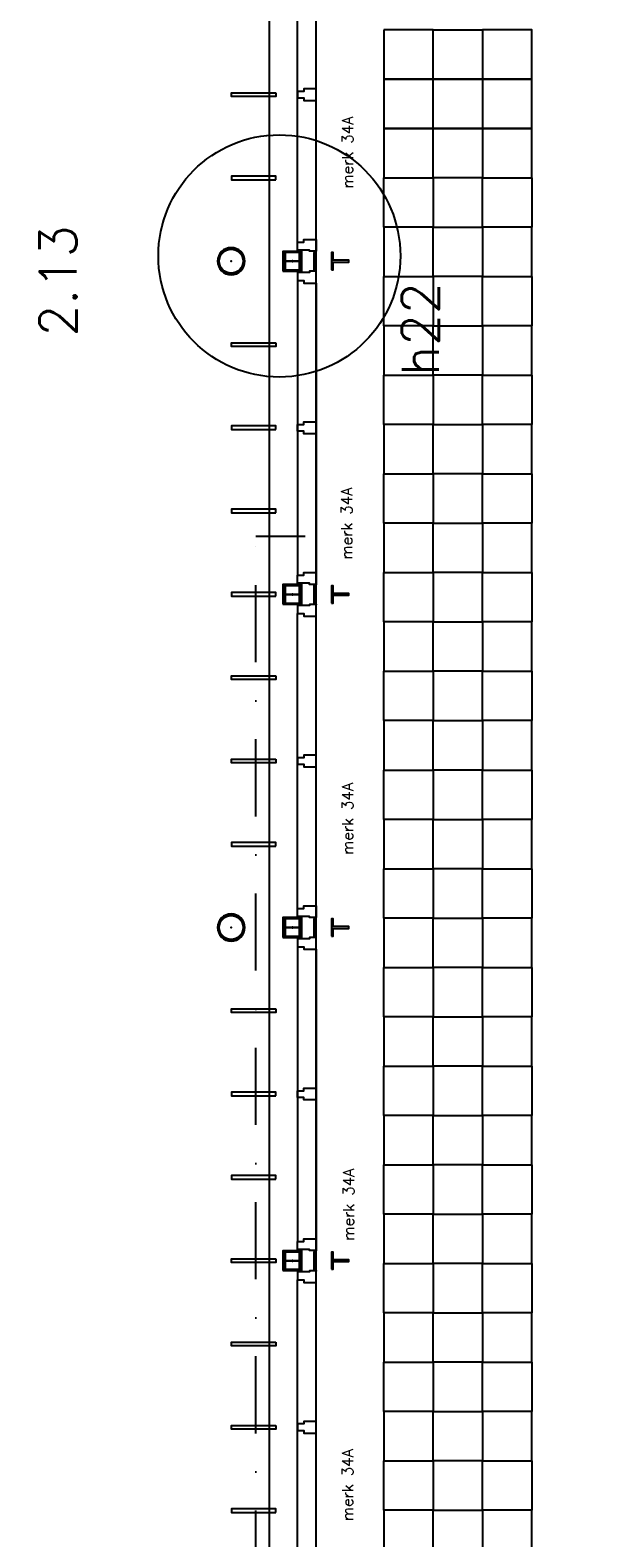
# Model space of a CAD drawing. Extents: x 7198 to 172353, y -998 to 131648.
# Tile 32 of 66: x 34697 to 39292, y 48400 to 60620. Entities that reach past the tile are written whole.
import ezdxf

# ---------------------------------------------------------------- set-up
doc = ezdxf.new("R2010")
doc.units = 0
doc.header["$LTSCALE"] = 50
doc.header["$MEASUREMENT"] = 0
doc.header["$PDSIZE"] = -1
doc.linetypes.add('DASHDOT', pattern=[25, 12.5, -6.25, 0, -6.25])
doc.linetypes.add('HIDDEN2', pattern=[0.1875, 0.125, -0.0625])
doc.layers.get('0').update_dxf_attribs({"linetype": 'CONTINUOUS'})
for name, color, linetype in [('_DETAILNUMMERS', 4, 'CONTINUOUS'), ('_DETAILNUMMERSTEKST', 4, 'CONTINUOUS'), ('A--01A1_ACEER', 1, 'CONTINUOUS'), ('A--A28--_F-2--', 7, 'CONTINUOUS'), ('A--L13A4C_VLOEREN', 4, 'HIDDEN2'), ('A--L21D2_BUITENWANDEN', 2, 'CONTINUOUS'), ('A--L22A1_BINNENWAND', 1, 'CONTINUOUS'), ('A--L22A2_BINNENWAND', 2, 'CONTINUOUS'), ('A--L22AC1_BINNENWAND', 1, 'HIDDEN2'), ('A--L28--', 7, 'CONTINUOUS'), ('A--L28--_F-2--', 7, 'CONTINUOUS'), ('A--L28D4_KONSTRUKTIES', 4, 'CONTINUOUS'), ('A--T$1A-_F123-_RNR', 4, 'CONTINUOUS'), ('TEKST_KOZIJNMERK', 2, 'CONTINUOUS'), ('X--LR---_CP', 7, 'CONTINUOUS')]:
    doc.layers.add(name, color=color, linetype=linetype)
doc.layers.add('bruto vloeroppervlak', color=3, linetype='CONTINUOUS', plot=False)
doc.styles.add('ALFA-0_25', font='ROMANS')
doc.styles.add('B-01', font='SIMPLEX.SHX', dxfattribs={"width": 0.8, "height": 4.5})

# ---------------------------------------------------------------- blocks, each defined once
blk = doc.blocks.new('Q020657-')
at = {"layer": 'A--A28--_F-2--', "color": 3, "linetype": 'Continuous'}
for points in [[(-97, 0), (-110, 0), (-90, 37), (-101, 42)], [(-90, -37), (-101, -42), (-97, 0), (-110, 0)], [(-90, 37), (-101, 42), (-69, 69), (-77, 77)], [(-69, 69), (-77, 77), (-37, 90), (-42, 101)], [(-37, 90), (-42, 101), (0, 97), (0, 110)], [(0, 97), (0, 110), (37, 90), (42, 101)], [(37, 90), (42, 101), (69, 69), (77, 77)], [(69, 69), (77, 77), (90, 37), (101, 42)], [(90, 37), (101, 42), (97, 0), (110, 0)], [(97, 0), (110, 0), (90, -37), (101, -42)], [(-69, -69), (-77, -77), (-90, -37), (-101, -42)], [(-37, -90), (-42, -101), (-69, -69), (-77, -77)], [(0, -97), (0, -110), (-37, -90), (-42, -101)], [(37, -90), (42, -101), (0, -97), (0, -110)], [(69, -69), (77, -77), (37, -90), (42, -101)], [(90, -37), (101, -42), (69, -69), (77, -77)]]:
    blk.add_solid(points, dxfattribs=at)
at = {"layer": 'A--L28--_F-2--', "color": 3, "linetype": 'Continuous'}
blk.add_lwpolyline([(0, 110, 1), (0, -110, 1), (0, 110), (0, 97, -1), (0, -97, -1), (0, 97)], format="xyb", close=True, dxfattribs=at)
at = {"layer": 'X--LR---_CP', "color": 4, "linetype": 'Continuous'}
blk.add_point((0, 0), dxfattribs=at)
blk = doc.blocks.new('Q020490-')
at = {"layer": 'A--A28--_F-2--', "color": 3, "linetype": 'Continuous'}
for points in [[(-2.75, 58), (-70, 66.5), (70, 66.5)], [(-2.75, 58), (-70, 58), (-70, 66.5)], [(-2.75, 58), (70, 66.5), (70, 58)], [(2.75, -58), (-2.75, -58), (-2.75, 58)], [(-2.75, 58), (2.75, 58), (2.75, -58)], [(-2.75, 58), (70, 58), (2.75, 58)], [(70, -66.5), (-70, -58), (-2.75, -58)], [(70, -66.5), (-70, -66.5), (-70, -58)], [(2.75, -58), (70, -66.5), (-2.75, -58)], [(2.75, -58), (70, -58), (70, -66.5)]]:
    blk.add_solid(points, dxfattribs=at)
at = {"layer": 'A--L28--_F-2--', "color": 3, "linetype": 'Continuous'}
blk.add_lwpolyline([(70, -66.5), (-70, -66.5), (-70, -58), (-2.75, -58), (-2.75, 58), (-70, 58), (-70, 66.5), (70, 66.5), (70, 58), (2.75, 58), (2.75, -58), (70, -58)], close=True, dxfattribs=at)
at = {"layer": 'X--LR---_CP', "color": 2, "linetype": 'Continuous'}
for p in [(-2.75, 0), (0, 0), (2.75, 0)]:
    blk.add_point(p, dxfattribs=at)
blk = doc.blocks.new('KOZ34A')
at = {"layer": 'A--01A1_ACEER'}
for p, q in [((-150, -2463), (-150, -74)), ((0, -2442), (0, -95))]:
    blk.add_line(p, q, dxfattribs=at)
at = {"layer": 'A--L22A2_BINNENWAND'}
for points in [[(-150, -9), (-150, -74), (-99, -74), (-99, -95), (0, -95), (0, -22), (0, 0), (-15, 0), (-54, 0), (-54, -9)], [(-150, -1242), (-150, -1295), (-99, -1295), (-99, -1316), (0, -1316), (0, -1243), (0, -1221), (-15, -1221), (-99, -1221), (-99, -1242)], [(-150, -2528), (-150, -2463), (-99, -2463), (-99, -2442), (0, -2442), (0, -2515), (0, -2537), (-15, -2537), (-54, -2537), (-54, -2528)]]:
    blk.add_lwpolyline(points, close=True, dxfattribs=at)
at = {"layer": 'X--LR---_CP', "linetype": 'Continuous'}
blk.add_point((0, 0), dxfattribs=at)

msp = doc.modelspace()

# ---------------------------------------------------------------- linework, layer by layer
at = {"layer": '_DETAILNUMMERS'}
msp.add_circle((36717.8, 58789.9), 981.4, dxfattribs=at)
at = {"layer": 'A--L13A4C_VLOEREN', "linetype": 'DASHDOT'}
msp.add_lwpolyline([(19859.1, 46685.8), (25695.9, 45496.9), (36527, 45496.9), (36527, 56518.9), (36927, 56518.9)], dxfattribs=at)
at = {"layer": 'A--L21D2_BUITENWANDEN'}
for p, q in [((36635.5, 64597), (36635.5, 60313.2)), ((36635.5, 60313.2), (36635.5, 39956.9))]:
    msp.add_line(p, q, dxfattribs=at)
at = {"layer": 'A--L22A1_BINNENWAND'}
for points in [[(37566.1, 60623.5), (37566.1, 60223.5), (37966.1, 60223.5), (37966.1, 60623.5)], [(38366.1, 60623.5), (38366.1, 60223.5), (37966.1, 60223.5), (37966.1, 60623.5)], [(38366.1, 60623.5), (38366.1, 60223.5), (38766.1, 60223.5), (38766.1, 60623.5)], [(37566.1, 60223.5), (37566.1, 59823.5), (37966.1, 59823.5), (37966.1, 60223.5)], [(38366.1, 60223.5), (38366.1, 59823.5), (37966.1, 59823.5), (37966.1, 60223.5)], [(38366.1, 60223.5), (38366.1, 59823.5), (38766.1, 59823.5), (38766.1, 60223.5)], [(37566.1, 59823.5), (37566.1, 59423.5), (37966.1, 59423.5), (37966.1, 59823.5)], [(38366.1, 59823.5), (38366.1, 59423.5), (37966.1, 59423.5), (37966.1, 59823.5)], [(38366.1, 59823.5), (38366.1, 59423.5), (38766.1, 59423.5), (38766.1, 59823.5)], [(37566.1, 59023.5), (37566.1, 59423.5), (37966.1, 59423.5), (37966.1, 59023.5)], [(38366.1, 59023.5), (38366.1, 59423.5), (37966.1, 59423.5), (37966.1, 59023.5)], [(38366.1, 59023.5), (38366.1, 59423.5), (38766.1, 59423.5), (38766.1, 59023.5)], [(37566.1, 59023.5), (37566.1, 58623.5), (37966.1, 58623.5), (37966.1, 59023.5)], [(38366.1, 59023.5), (38366.1, 58623.5), (37966.1, 58623.5), (37966.1, 59023.5)], [(38366.1, 59023.5), (38366.1, 58623.5), (38766.1, 58623.5), (38766.1, 59023.5)], [(37566.1, 58223.5), (37566.1, 58623.5), (37966.1, 58623.5), (37966.1, 58223.5)], [(38366.1, 58223.5), (38366.1, 58623.5), (37966.1, 58623.5), (37966.1, 58223.5)], [(38366.1, 58223.5), (38366.1, 58623.5), (38766.1, 58623.5), (38766.1, 58223.5)], [(37566.1, 58223.5), (37566.1, 57823.5), (37966.1, 57823.5), (37966.1, 58223.5)], [(38366.1, 58223.5), (38366.1, 57823.5), (37966.1, 57823.5), (37966.1, 58223.5)], [(38366.1, 58223.5), (38366.1, 57823.5), (38766.1, 57823.5), (38766.1, 58223.5)], [(37566.1, 57423.5), (37566.1, 57823.5), (37966.1, 57823.5), (37966.1, 57423.5)], [(38366.1, 57423.5), (38366.1, 57823.5), (37966.1, 57823.5), (37966.1, 57423.5)], [(38366.1, 57423.5), (38366.1, 57823.5), (38766.1, 57823.5), (38766.1, 57423.5)], [(37566.1, 57423.5), (37566.1, 57023.5), (37966.1, 57023.5), (37966.1, 57423.5)], [(38366.1, 57423.5), (38366.1, 57023.5), (37966.1, 57023.5), (37966.1, 57423.5)], [(38366.1, 57423.5), (38366.1, 57023.5), (38766.1, 57023.5), (38766.1, 57423.5)], [(37566.1, 56623.5), (37566.1, 57023.5), (37966.1, 57023.5), (37966.1, 56623.5)], [(38366.1, 56623.5), (38366.1, 57023.5), (37966.1, 57023.5), (37966.1, 56623.5)], [(38366.1, 56623.5), (38366.1, 57023.5), (38766.1, 57023.5), (38766.1, 56623.5)], [(37566.1, 56623.5), (37566.1, 56223.5), (37966.1, 56223.5), (37966.1, 56623.5)], [(38366.1, 56623.5), (38366.1, 56223.5), (37966.1, 56223.5), (37966.1, 56623.5)], [(38366.1, 56623.5), (38366.1, 56223.5), (38766.1, 56223.5), (38766.1, 56623.5)], [(37566.1, 55823.5), (37566.1, 56223.5), (37966.1, 56223.5), (37966.1, 55823.5)], [(38366.1, 55823.5), (38366.1, 56223.5), (37966.1, 56223.5), (37966.1, 55823.5)], [(38366.1, 55823.5), (38366.1, 56223.5), (38766.1, 56223.5), (38766.1, 55823.5)], [(37566.1, 55823.5), (37566.1, 55423.5), (37966.1, 55423.5), (37966.1, 55823.5)], [(38366.1, 55823.5), (38366.1, 55423.5), (37966.1, 55423.5), (37966.1, 55823.5)], [(38366.1, 55823.5), (38366.1, 55423.5), (38766.1, 55423.5), (38766.1, 55823.5)], [(37566.1, 55023.5), (37566.1, 55423.5), (37966.1, 55423.5), (37966.1, 55023.5)], [(38366.1, 55023.5), (38366.1, 55423.5), (37966.1, 55423.5), (37966.1, 55023.5)], [(38366.1, 55023.5), (38366.1, 55423.5), (38766.1, 55423.5), (38766.1, 55023.5)], [(37566.1, 55023.5), (37566.1, 54623.5), (37966.1, 54623.5), (37966.1, 55023.5)], [(38366.1, 55023.5), (38366.1, 54623.5), (37966.1, 54623.5), (37966.1, 55023.5)], [(38366.1, 55023.5), (38366.1, 54623.5), (38766.1, 54623.5), (38766.1, 55023.5)], [(37566.1, 54223.5), (37566.1, 54623.5), (37966.1, 54623.5), (37966.1, 54223.5)], [(38366.1, 54223.5), (38366.1, 54623.5), (37966.1, 54623.5), (37966.1, 54223.5)], [(38366.1, 54223.5), (38366.1, 54623.5), (38766.1, 54623.5), (38766.1, 54223.5)], [(37566.1, 54223.5), (37566.1, 53823.5), (37966.1, 53823.5), (37966.1, 54223.5)], [(38366.1, 54223.5), (38366.1, 53823.5), (37966.1, 53823.5), (37966.1, 54223.5)], [(38366.1, 54223.5), (38366.1, 53823.5), (38766.1, 53823.5), (38766.1, 54223.5)], [(37566.1, 53423.5), (37566.1, 53823.5), (37966.1, 53823.5), (37966.1, 53423.5)], [(38366.1, 53423.5), (38366.1, 53823.5), (37966.1, 53823.5), (37966.1, 53423.5)], [(38366.1, 53423.5), (38366.1, 53823.5), (38766.1, 53823.5), (38766.1, 53423.5)], [(37566.1, 53423.5), (37566.1, 53023.5), (37966.1, 53023.5), (37966.1, 53423.5)], [(38366.1, 53423.5), (38366.1, 53023.5), (37966.1, 53023.5), (37966.1, 53423.5)], [(38366.1, 53423.5), (38366.1, 53023.5), (38766.1, 53023.5), (38766.1, 53423.5)], [(37566.1, 52623.5), (37566.1, 53023.5), (37966.1, 53023.5), (37966.1, 52623.5)], [(38366.1, 52623.5), (38366.1, 53023.5), (37966.1, 53023.5), (37966.1, 52623.5)], [(38366.1, 52623.5), (38366.1, 53023.5), (38766.1, 53023.5), (38766.1, 52623.5)], [(37566.1, 52623.5), (37566.1, 52223.5), (37966.1, 52223.5), (37966.1, 52623.5)], [(38366.1, 52623.5), (38366.1, 52223.5), (37966.1, 52223.5), (37966.1, 52623.5)], [(38366.1, 52623.5), (38366.1, 52223.5), (38766.1, 52223.5), (38766.1, 52623.5)], [(37566.1, 51823.5), (37566.1, 52223.5), (37966.1, 52223.5), (37966.1, 51823.5)], [(38366.1, 51823.5), (38366.1, 52223.5), (37966.1, 52223.5), (37966.1, 51823.5)], [(38366.1, 51823.5), (38366.1, 52223.5), (38766.1, 52223.5), (38766.1, 51823.5)], [(37566.1, 51823.5), (37566.1, 51423.5), (37966.1, 51423.5), (37966.1, 51823.5)], [(38366.1, 51823.5), (38366.1, 51423.5), (37966.1, 51423.5), (37966.1, 51823.5)], [(38366.1, 51823.5), (38366.1, 51423.5), (38766.1, 51423.5), (38766.1, 51823.5)], [(37566.1, 51023.5), (37566.1, 51423.5), (37966.1, 51423.5), (37966.1, 51023.5)], [(38366.1, 51023.5), (38366.1, 51423.5), (37966.1, 51423.5), (37966.1, 51023.5)], [(38366.1, 51023.5), (38366.1, 51423.5), (38766.1, 51423.5), (38766.1, 51023.5)], [(37566.1, 51023.5), (37566.1, 50623.5), (37966.1, 50623.5), (37966.1, 51023.5)], [(38366.1, 51023.5), (38366.1, 50623.5), (37966.1, 50623.5), (37966.1, 51023.5)], [(38366.1, 51023.5), (38366.1, 50623.5), (38766.1, 50623.5), (38766.1, 51023.5)], [(37566.1, 50223.5), (37566.1, 50623.5), (37966.1, 50623.5), (37966.1, 50223.5)], [(38366.1, 50223.5), (38366.1, 50623.5), (37966.1, 50623.5), (37966.1, 50223.5)], [(38366.1, 50223.5), (38366.1, 50623.5), (38766.1, 50623.5), (38766.1, 50223.5)], [(37566.1, 50223.5), (37566.1, 49823.5), (37966.1, 49823.5), (37966.1, 50223.5)], [(38366.1, 50223.5), (38366.1, 49823.5), (37966.1, 49823.5), (37966.1, 50223.5)], [(38366.1, 50223.5), (38366.1, 49823.5), (38766.1, 49823.5), (38766.1, 50223.5)], [(37566.1, 49423.5), (37566.1, 49823.5), (37966.1, 49823.5), (37966.1, 49423.5)], [(38366.1, 49423.5), (38366.1, 49823.5), (37966.1, 49823.5), (37966.1, 49423.5)], [(38366.1, 49423.5), (38366.1, 49823.5), (38766.1, 49823.5), (38766.1, 49423.5)], [(37566.1, 49423.5), (37566.1, 49023.5), (37966.1, 49023.5), (37966.1, 49423.5)], [(38366.1, 49423.5), (38366.1, 49023.5), (37966.1, 49023.5), (37966.1, 49423.5)], [(38366.1, 49423.5), (38366.1, 49023.5), (38766.1, 49023.5), (38766.1, 49423.5)], [(37566.1, 48623.5), (37566.1, 49023.5), (37966.1, 49023.5), (37966.1, 48623.5)], [(38366.1, 48623.5), (38366.1, 49023.5), (37966.1, 49023.5), (37966.1, 48623.5)], [(38366.1, 48623.5), (38366.1, 49023.5), (38766.1, 49023.5), (38766.1, 48623.5)], [(37566.1, 48623.5), (37566.1, 48223.5), (37966.1, 48223.5), (37966.1, 48623.5)], [(38366.1, 48623.5), (38366.1, 48223.5), (37966.1, 48223.5), (37966.1, 48623.5)], [(38366.1, 48623.5), (38366.1, 48223.5), (38766.1, 48223.5), (38766.1, 48623.5)]]:
    msp.add_lwpolyline(points, close=True, dxfattribs=at)
at = {"layer": 'A--L22A2_BINNENWAND'}
for points in [[(36690.5, 60111.9), (36690.5, 60081.9), (36330.5, 60081.9), (36330.5, 60111.9)], [(36690.5, 59406.9), (36690.5, 59436.9), (36330.5, 59436.9), (36330.5, 59406.9)], [(37000, 58675.4), (37000.2, 58818.4), (37012.2, 58818.4), (37012, 58675.4)], [(36690.5, 58086.9), (36690.5, 58056.9), (36330.5, 58056.9), (36330.5, 58086.9)], [(36690.5, 57381.9), (36690.5, 57411.9), (36330.5, 57411.9), (36330.5, 57381.9)], [(36690.5, 56706.9), (36690.5, 56736.9), (36330.5, 56736.9), (36330.5, 56706.9)], [(37000, 55975.4), (37000.2, 56118.4), (37012.2, 56118.4), (37012, 55975.4)], [(36690.5, 56031.9), (36690.5, 56061.9), (36330.5, 56061.9), (36330.5, 56031.9)], [(36690.5, 55386.9), (36690.5, 55356.9), (36330.5, 55356.9), (36330.5, 55386.9)], [(36690.5, 54711.9), (36690.5, 54681.9), (36330.5, 54681.9), (36330.5, 54711.9)], [(36690.5, 54006.9), (36690.5, 54036.9), (36330.5, 54036.9), (36330.5, 54006.9)], [(37000, 53275.4), (37000.2, 53418.4), (37012.2, 53418.4), (37012, 53275.4)], [(36690.5, 52686.9), (36690.5, 52656.9), (36330.5, 52656.9), (36330.5, 52686.9)], [(36690.5, 51981.9), (36690.5, 52011.9), (36330.5, 52011.9), (36330.5, 51981.9)], [(36690.5, 51306.9), (36690.5, 51336.9), (36330.5, 51336.9), (36330.5, 51306.9)], [(37000, 50575.4), (37000.2, 50718.4), (37012.2, 50718.4), (37012, 50575.4)], [(36690.5, 50661.9), (36690.5, 50631.9), (36330.5, 50631.9), (36330.5, 50661.9)], [(36690.5, 49986.9), (36690.5, 49956.9), (36330.5, 49956.9), (36330.5, 49986.9)], [(36690.5, 49311.9), (36690.5, 49281.9), (36330.5, 49281.9), (36330.5, 49311.9)], [(36690.5, 48606.9), (36690.5, 48636.9), (36330.5, 48636.9), (36330.5, 48606.9)]]:
    msp.add_lwpolyline(points, close=True, dxfattribs=at)
at = {"layer": 'A--L22AC1_BINNENWAND', "color": 2, "linetype": 'ByBlock'}
for points in [[(36747, 58666.9), (36900, 58666.9), (36900, 58826.9), (36747, 58826.9)], [(36757, 58676.9), (36890, 58676.9), (36890, 58816.9), (36757, 58816.9)], [(36747, 55966.8), (36900, 55966.8), (36900, 56126.8), (36747, 56126.8)], [(36757, 55976.8), (36890, 55976.8), (36890, 56116.8), (36757, 56116.8)], [(36747, 53266.9), (36900, 53266.9), (36900, 53426.9), (36747, 53426.9)], [(36757, 53276.9), (36890, 53276.9), (36890, 53416.9), (36757, 53416.9)], [(36747, 50566.8), (36900, 50566.8), (36900, 50726.8), (36747, 50726.8)], [(36757, 50576.8), (36890, 50576.8), (36890, 50716.8), (36757, 50716.8)]]:
    msp.add_lwpolyline(points, close=True, dxfattribs=at)
at = {"layer": 'A--L28D4_KONSTRUKTIES'}
for points in [[(37140, 58676.8), (37155, 58676.8), (37155, 58739.3), (37280, 58739.3), (37280, 58754.3), (37155, 58754.3), (37155, 58816.8), (37140, 58816.8)], [(37140, 55976.8), (37155, 55976.8), (37155, 56039.3), (37280, 56039.3), (37280, 56054.3), (37155, 56054.3), (37155, 56116.8), (37140, 56116.8)], [(37140, 53276.8), (37155, 53276.8), (37155, 53339.3), (37280, 53339.3), (37280, 53354.3), (37155, 53354.3), (37155, 53416.8), (37140, 53416.8)], [(37140, 50576.8), (37155, 50576.8), (37155, 50639.3), (37280, 50639.3), (37280, 50654.3), (37155, 50654.3), (37155, 50716.8), (37140, 50716.8)]]:
    msp.add_lwpolyline(points, close=True, dxfattribs=at)
at = {"layer": 'bruto vloeroppervlak'}
msp.add_lwpolyline([(37015, 39956.9), (37015, 65058.9), (37015, 65064), (38858.3, 65471.4), (38858.3, 65980.5), (37015, 65581.4), (37015, 69465.4), (37419, 69465.4), (37419, 73608.9), (41475.1, 73608.9), (41475.1, 95825.4), (40696.3, 95825.4), (40378.5, 94273.3), (40356.8, 94273.3), (40356.8, 94276.3), (39303.2, 94276.3), (39303.2, 94625.3), (39208.2, 94625.3), (39208.2, 94545.4), (31405, 94549.7)], dxfattribs=at)

# ---------------------------------------------------------------- block references
at = {"linetype": 'Continuous'}
for p in [(37015, 61365.4), (37015, 55965.4), (37015, 50565.4)]:
    msp.add_blockref('KOZ34A', p, dxfattribs=at)
at = {"linetype": 'Continuous', "xscale": -1, "rotation": 180}
for p in [(37015, 56128.3), (37015, 50728.3)]:
    msp.add_blockref('KOZ34A', p, dxfattribs=at)
at = {"layer": 'A--L28--', "linetype": 'Continuous'}
for p in [(36327, 58746.9), (36327, 53346.9)]:
    msp.add_blockref('Q020657-', p, dxfattribs=at)
at = {"layer": 'A--L28--', "color": 2, "linetype": 'Continuous', "rotation": 90}
for p in [(36823.5, 58746.9), (36823.5, 56046.8), (36823.5, 53346.9), (36823.5, 50646.8)]:
    msp.add_blockref('Q020490-', p, dxfattribs=at)

# ---------------------------------------------------------------- texts
at = {"layer": '_DETAILNUMMERSTEKST', "style": 'ALFA-0_25'}
msp.add_text('h22', height=300, rotation=90, dxfattribs=at).set_placement((38010, 57817.5))
at = {"layer": 'A--T$1A-_F123-_RNR', "style": 'ALFA-0_25'}
msp.add_text('2.13', height=300, rotation=90, dxfattribs=at).set_placement((35074.1, 58137.1))
at = {"layer": 'TEKST_KOZIJNMERK', "style": 'B-01'}
for p in [(37316.5, 59336), (37308.8, 56329.2), (37316.5, 53936), (37324.5, 50809.5), (37316.5, 48536)]:
    msp.add_text('merk 34A', height=90, rotation=90, dxfattribs=at).set_placement(p)

doc.saveas('drawing.dxf')
